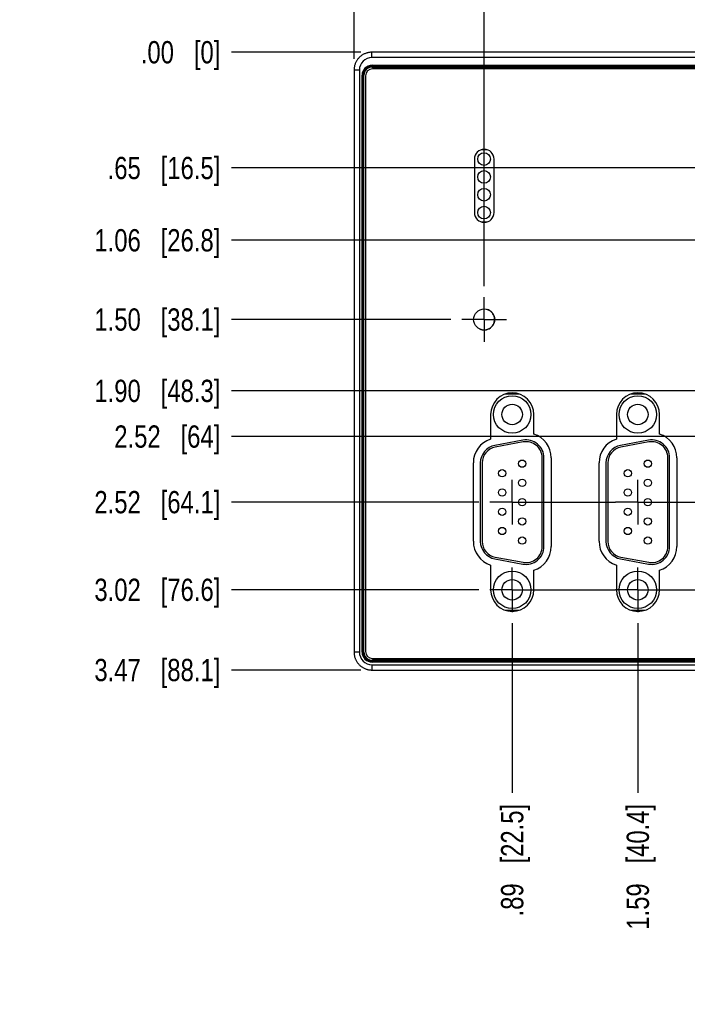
# Model space of a CAD drawing. Header units: inches. Extents: x 0 to 34, y 0 to 22.
# Tile 16 of 118: x 3.8 to 7.6, y 12.5 to 18. Entities that reach past the tile are written whole.
import ezdxf

# ---------------------------------------------------------------- set-up
doc = ezdxf.new("R2010")
doc.units = ezdxf.units.IN
doc.header["$LTSCALE"] = 1.87
doc.header["$MEASUREMENT"] = 0
doc.linetypes.add('CENTER', pattern=[0.6, 0.375, -0.075, 0.075, -0.075])
doc.layers.get('0').update_dxf_attribs({"linetype": 'CONTINUOUS'})
doc.layers.add('02___PRT_ALL_AXES', color=7, linetype='CONTINUOUS')
doc.layers.add('DIMENSIONS', color=7, linetype='CONTINUOUS')
doc.styles.get("Standard").update_dxf_attribs({"font": 'txt', "width": 0.8})
doc.dimstyles.new('DIMSTYLE_1', dxfattribs={"dimtxt": 0.125, "dimasz": 0.18, "dimexe": 0.18, "dimexo": 0.0625, "dimgap": 0.09, "dimtad": 0, "dimtih": 1, "dimtoh": 1, "dimzin": 4, "dimdsep": 46, "dimtxsty": 'STANDARD', "dimblk": '_FILLED', "dimblk1": '_FILLED', "dimblk2": '_FILLED', "dimcen": 0.09, "dimadec": 0, "dimazin": 0, "dimtp": 0.01, "dimtm": 0.01, "dimtfac": 1, "dimtofl": 0, "dimtmove": 0, "dimatfit": 3, "dimldrblk": '_FILLED', "dimfxl": 1, "dimtolj": 1, "dimtzin": 4, "dimarcsym": 0})
doc.dimstyles.new('DIMSTYLE_2', dxfattribs={"dimtxt": 0.125, "dimasz": 0.18, "dimexe": 0.18, "dimexo": 0.0625, "dimgap": 0.09, "dimtad": 0, "dimtih": 1, "dimtoh": 1, "dimzin": 4, "dimdsep": 46, "dimtxsty": 'STANDARD', "dimblk": '_FILLED', "dimblk1": '_FILLED', "dimblk2": '_FILLED', "dimcen": 0.09, "dimadec": 0, "dimazin": 0, "dimtp": 0.02, "dimtm": 0.02, "dimtfac": 1, "dimtofl": 0, "dimtmove": 0, "dimatfit": 3, "dimldrblk": '_FILLED', "dimfxl": 1, "dimtolj": 1, "dimtzin": 4, "dimarcsym": 0})

# ---------------------------------------------------------------- blocks, each defined once
blk = doc.blocks.new('*D0')
at = {"layer": 'DIMENSIONS', "color": 2, "linetype": 'CONTINUOUS'}
blk.add_line((7.8074, 17.213), (5.0116, 17.213), dxfattribs=at)
at = {"layer": 'DIMENSIONS', "color": 2, "linetype": 'CONTINUOUS', "insert": (4.9491, 17.2755), "char_height": 0.125, "width": 1.025, "attachment_point": 3, "line_spacing_factor": 0.9}
blk.add_mtext('.65{\\Ftxt.shx;\\W1.000000;\\H0.125000; }[16.5]', dxfattribs=at)
blk = doc.blocks.new('_FILLED')
at = {"color": 0, "linetype": 'BYBLOCK'}
blk.add_solid([(0, 0), (-1, 0.174), (-1, -0.174)], dxfattribs=at)
blk = doc.blocks.new('*D1')
at = {"layer": 'DIMENSIONS', "color": 2, "linetype": 'CONTINUOUS'}
blk.add_line((5.7365, 17.8626), (5.0116, 17.8626), dxfattribs=at)
at = {"layer": 'DIMENSIONS', "color": 2, "linetype": 'CONTINUOUS', "insert": (4.9491, 17.9251), "char_height": 0.125, "width": 0.725, "attachment_point": 3, "line_spacing_factor": 0.9}
blk.add_mtext('.00{\\Ftxt.shx;\\W1.000000;\\H0.125000; }[0]', dxfattribs=at)
blk = doc.blocks.new('*D2')
at = {"layer": 'DIMENSIONS', "color": 2, "linetype": 'CONTINUOUS'}
blk.add_line((6.2411, 16.3626), (5.0116, 16.3626), dxfattribs=at)
at = {"layer": 'DIMENSIONS', "color": 2, "linetype": 'CONTINUOUS', "insert": (4.9491, 16.4251), "char_height": 0.125, "width": 1.125, "attachment_point": 3, "line_spacing_factor": 0.9}
blk.add_mtext('1.50{\\Ftxt.shx;\\W1.000000;\\H0.125000; }[38.1]', dxfattribs=at)
blk = doc.blocks.new('*D3')
at = {"layer": 'DIMENSIONS', "color": 2, "linetype": 'CONTINUOUS'}
blk.add_line((6.3979, 15.3377), (5.0116, 15.3377), dxfattribs=at)
at = {"layer": 'DIMENSIONS', "color": 2, "linetype": 'CONTINUOUS', "insert": (4.9491, 15.4002), "char_height": 0.125, "width": 1.125, "attachment_point": 3, "line_spacing_factor": 0.9}
blk.add_mtext('2.52{\\Ftxt.shx;\\W1.000000;\\H0.125000; }[64.1]', dxfattribs=at)
blk = doc.blocks.new('*D4')
at = {"layer": 'DIMENSIONS', "color": 2, "linetype": 'CONTINUOUS'}
blk.add_line((6.3979, 14.8457), (5.0116, 14.8457), dxfattribs=at)
at = {"layer": 'DIMENSIONS', "color": 2, "linetype": 'CONTINUOUS', "insert": (4.9491, 14.9082), "char_height": 0.125, "width": 1.125, "attachment_point": 3, "line_spacing_factor": 0.9}
blk.add_mtext('3.02{\\Ftxt.shx;\\W1.000000;\\H0.125000; }[76.6]', dxfattribs=at)
blk = doc.blocks.new('*D5')
at = {"layer": 'DIMENSIONS', "color": 2, "linetype": 'CONTINUOUS'}
blk.add_line((8.9113, 16.8073), (5.0116, 16.8073), dxfattribs=at)
at = {"layer": 'DIMENSIONS', "color": 2, "linetype": 'CONTINUOUS', "insert": (4.9491, 16.8698), "char_height": 0.125, "width": 1.125, "attachment_point": 3, "line_spacing_factor": 0.9}
blk.add_mtext('1.06{\\Ftxt.shx;\\W1.000000;\\H0.125000; }[26.8]', dxfattribs=at)
blk = doc.blocks.new('*D6')
at = {"layer": 'DIMENSIONS', "color": 2, "linetype": 'CONTINUOUS'}
blk.add_line((8.9113, 15.9621), (5.0116, 15.9621), dxfattribs=at)
at = {"layer": 'DIMENSIONS', "color": 2, "linetype": 'CONTINUOUS', "insert": (4.9491, 16.0246), "char_height": 0.125, "width": 1.125, "attachment_point": 3, "line_spacing_factor": 0.9}
blk.add_mtext('1.90{\\Ftxt.shx;\\W1.000000;\\H0.125000; }[48.3]', dxfattribs=at)
blk = doc.blocks.new('*D7')
at = {"layer": 'DIMENSIONS', "color": 2, "linetype": 'CONTINUOUS'}
for p, q in [((8.2296, 15.7058), (5.0116, 15.7058)), ((8.5444, 15.3418), (8.2296, 15.7058)), ((9.0361, 15.3418), (8.5444, 15.3418))]:
    blk.add_line(p, q, dxfattribs=at)
at = {"layer": 'DIMENSIONS', "color": 2, "linetype": 'CONTINUOUS', "insert": (4.9491, 15.7683), "char_height": 0.125, "width": 0.925, "attachment_point": 3, "line_spacing_factor": 0.9}
blk.add_mtext('2.52{\\Ftxt.shx;\\W1.000000;\\H0.125000; }[64]', dxfattribs=at)
blk = doc.blocks.new('*D8')
at = {"layer": 'DIMENSIONS', "color": 2, "linetype": 'CONTINUOUS'}
blk.add_line((6.4287, 16.5501), (6.4287, 18.551), dxfattribs=at)
at = {"layer": 'DIMENSIONS', "color": 2, "linetype": 'CONTINUOUS', "insert": (6.3662, 18.6135), "char_height": 0.125, "width": 1.025, "attachment_point": 1, "rotation": 90, "line_spacing_factor": 0.9}
blk.add_mtext('.73{\\Ftxt.shx;\\W1.000000;\\H0.125000; }[18.5]', dxfattribs=at)
blk = doc.blocks.new('*D9')
at = {"layer": 'DIMENSIONS', "color": 2, "linetype": 'CONTINUOUS'}
blk.add_line((5.6991, 17.8251), (5.6991, 18.551), dxfattribs=at)
at = {"layer": 'DIMENSIONS', "color": 2, "linetype": 'CONTINUOUS', "insert": (5.6366, 18.6135), "char_height": 0.125, "width": 0.725, "attachment_point": 1, "rotation": 90, "line_spacing_factor": 0.9}
blk.add_mtext('.00{\\Ftxt.shx;\\W1.000000;\\H0.125000; }[0]', dxfattribs=at)
blk = doc.blocks.new('*D10')
at = {"layer": 'DIMENSIONS', "color": 2, "linetype": 'CONTINUOUS'}
blk.add_line((7.995, 17.4005), (7.995, 18.551), dxfattribs=at)
at = {"layer": 'DIMENSIONS', "color": 2, "linetype": 'CONTINUOUS', "insert": (7.9325, 18.6135), "char_height": 0.125, "width": 1.125, "attachment_point": 1, "rotation": 90, "line_spacing_factor": 0.9}
blk.add_mtext('2.30{\\Ftxt.shx;\\W1.000000;\\H0.125000; }[58.3]', dxfattribs=at)
blk = doc.blocks.new('*D11')
at = {"layer": 'DIMENSIONS', "color": 2, "linetype": 'CONTINUOUS'}
blk.add_line((9.0989, 16.9949), (9.0989, 18.551), dxfattribs=at)
at = {"layer": 'DIMENSIONS', "color": 2, "linetype": 'CONTINUOUS', "insert": (9.0364, 18.6135), "char_height": 0.125, "width": 1.125, "attachment_point": 1, "rotation": 90, "line_spacing_factor": 0.9}
blk.add_mtext('3.40{\\Ftxt.shx;\\W1.000000;\\H0.125000; }[86.4]', dxfattribs=at)
blk = doc.blocks.new('*D12')
at = {"layer": 'DIMENSIONS', "color": 2, "linetype": 'CONTINUOUS'}
blk.add_line((10.83, 16.2021), (10.83, 18.551), dxfattribs=at)
at = {"layer": 'DIMENSIONS', "color": 2, "linetype": 'CONTINUOUS', "insert": (10.7675, 18.6135), "char_height": 0.125, "width": 1.225, "attachment_point": 1, "rotation": 90, "line_spacing_factor": 0.9}
blk.add_mtext('5.13{\\Ftxt.shx;\\W1.000000;\\H0.125000; }[130.3]', dxfattribs=at)
blk = doc.blocks.new('*D13')
at = {"layer": 'DIMENSIONS', "color": 2, "linetype": 'CONTINUOUS'}
blk.add_line((12.69, 16.2021), (12.69, 18.551), dxfattribs=at)
at = {"layer": 'DIMENSIONS', "color": 2, "linetype": 'CONTINUOUS', "insert": (12.6275, 18.6135), "char_height": 0.125, "width": 1.225, "attachment_point": 1, "rotation": 90, "line_spacing_factor": 0.9}
blk.add_mtext('6.99{\\Ftxt.shx;\\W1.000000;\\H0.125000; }[177.6]', dxfattribs=at)
blk = doc.blocks.new('*D14')
at = {"layer": 'DIMENSIONS', "color": 2, "linetype": 'CONTINUOUS'}
blk.add_line((16.41, 16.2021), (16.41, 18.551), dxfattribs=at)
at = {"layer": 'DIMENSIONS', "color": 2, "linetype": 'CONTINUOUS', "insert": (16.3475, 18.6135), "char_height": 0.125, "width": 1.325, "attachment_point": 1, "rotation": 90, "line_spacing_factor": 0.9}
blk.add_mtext('10.71{\\Ftxt.shx;\\W1.000000;\\H0.125000; }[272.1]', dxfattribs=at)
blk = doc.blocks.new('*D15')
at = {"layer": 'DIMENSIONS', "color": 2, "linetype": 'CONTINUOUS'}
blk.add_line((6.5855, 14.6581), (6.5855, 13.707), dxfattribs=at)
at = {"layer": 'DIMENSIONS', "color": 2, "linetype": 'CONTINUOUS', "insert": (6.523, 13.6445), "char_height": 0.125, "width": 1.025, "attachment_point": 3, "rotation": 90, "line_spacing_factor": 0.9}
blk.add_mtext('.89{\\Ftxt.shx;\\W1.000000;\\H0.125000; }[22.5]', dxfattribs=at)
blk = doc.blocks.new('*D16')
at = {"layer": 'DIMENSIONS', "color": 2, "linetype": 'CONTINUOUS'}
blk.add_line((7.2902, 14.6581), (7.2902, 13.707), dxfattribs=at)
at = {"layer": 'DIMENSIONS', "color": 2, "linetype": 'CONTINUOUS', "insert": (7.2277, 13.6445), "char_height": 0.125, "width": 1.125, "attachment_point": 3, "rotation": 90, "line_spacing_factor": 0.9}
blk.add_mtext('1.59{\\Ftxt.shx;\\W1.000000;\\H0.125000; }[40.4]', dxfattribs=at)
blk = doc.blocks.new('*D17')
at = {"layer": 'DIMENSIONS', "color": 2, "linetype": 'CONTINUOUS'}
blk.add_line((7.995, 14.6581), (7.995, 13.707), dxfattribs=at)
at = {"layer": 'DIMENSIONS', "color": 2, "linetype": 'CONTINUOUS', "insert": (7.9325, 13.6445), "char_height": 0.125, "width": 1.125, "attachment_point": 3, "rotation": 90, "line_spacing_factor": 0.9}
blk.add_mtext('2.30{\\Ftxt.shx;\\W1.000000;\\H0.125000; }[58.3]', dxfattribs=at)
blk = doc.blocks.new('*D18')
at = {"layer": 'DIMENSIONS', "color": 2, "linetype": 'CONTINUOUS'}
blk.add_line((9.2237, 15.1542), (9.2237, 13.707), dxfattribs=at)
at = {"layer": 'DIMENSIONS', "color": 2, "linetype": 'CONTINUOUS', "insert": (9.1612, 13.6445), "char_height": 0.125, "width": 1.125, "attachment_point": 3, "rotation": 90, "line_spacing_factor": 0.9}
blk.add_mtext('3.52{\\Ftxt.shx;\\W1.000000;\\H0.125000; }[89.5]', dxfattribs=at)
blk = doc.blocks.new('*D29')
at = {"layer": 'DIMENSIONS', "color": 2, "linetype": 'CONTINUOUS'}
blk.add_line((5.7365, 14.3955), (5.0116, 14.3955), dxfattribs=at)
at = {"layer": 'DIMENSIONS', "color": 2, "linetype": 'CONTINUOUS', "insert": (4.9491, 14.458), "char_height": 0.125, "width": 1.125, "attachment_point": 3, "line_spacing_factor": 0.9}
blk.add_mtext('3.47{\\Ftxt.shx;\\W1.000000;\\H0.125000; }[88.1]', dxfattribs=at)

msp = doc.modelspace()

# ---------------------------------------------------------------- linework, layer by layer
at = {"color": 7, "linetype": 'CONTINUOUS'}
for p, q in [((5.799, 17.8326), (5.799, 17.8626)), ((8.4292, 17.8626), (5.799, 17.8626)), ((8.4259, 17.8326), (5.799, 17.8326)), ((5.699, 17.7626), (5.699, 14.4955)), ((5.729, 17.7626), (5.699, 17.7626)), ((5.729, 17.7626), (5.729, 14.4955)), ((5.7999, 17.779), (5.7999, 17.7892)), ((5.7999, 17.7892), (8.3367, 17.7892)), ((5.7999, 17.7843), (8.3367, 17.7843)), ((5.7999, 17.7839), (8.3367, 17.7839)), ((5.7999, 17.779), (8.3367, 17.779)), ((8.3335, 17.7694), (5.8031, 17.7694)), ((5.7439, 14.4963), (5.7439, 17.7332)), ((5.7439, 17.7332), (5.7541, 17.7332)), ((5.7488, 14.4963), (5.7488, 17.7332)), ((5.7492, 14.4963), (5.7492, 17.7332)), ((5.7541, 14.4963), (5.7541, 17.7332)), ((5.7637, 17.73), (5.7637, 14.4995)), ((6.4453, 17.3154), (6.412, 17.3154)), ((6.3735, 17.2628), (6.3735, 16.9628)), ((6.4838, 16.9628), (6.4838, 17.2628)), ((6.4121, 16.9103), (6.4452, 16.9103)), ((6.6257, 15.9442), (6.5466, 15.9442)), ((7.3304, 15.9442), (7.2513, 15.9442)), ((6.465, 15.8297), (6.465, 15.6908)), ((6.7072, 15.72), (6.7072, 15.8297)), ((7.1698, 15.8297), (7.1698, 15.6908)), ((7.412, 15.72), (7.412, 15.8297)), ((6.6457, 15.6852), (6.4887, 15.656)), ((6.6475, 15.6754), (6.4905, 15.6461)), ((7.3504, 15.6852), (7.1934, 15.656)), ((7.3523, 15.6754), (7.1953, 15.6461)), ((6.754, 15.0885), (6.754, 15.5869)), ((6.764, 15.0885), (6.764, 15.5869)), ((6.8044, 15.5869), (6.8044, 15.0885)), ((7.4587, 15.0885), (7.4587, 15.5869)), ((7.4687, 15.0885), (7.4687, 15.5869)), ((7.5091, 15.5869), (7.5091, 15.0885)), ((6.3679, 15.1178), (6.3679, 15.5577)), ((6.407, 15.5577), (6.407, 15.1177)), ((6.417, 15.5577), (6.417, 15.1177)), ((7.0726, 15.1178), (7.0726, 15.5577)), ((7.1117, 15.5577), (7.1117, 15.1177)), ((7.1217, 15.5577), (7.1217, 15.1177)), ((6.465, 14.9847), (6.465, 14.8457)), ((6.4887, 15.0194), (6.6457, 14.9902)), ((6.4905, 15.0293), (6.6475, 15)), ((7.1698, 14.9847), (7.1698, 14.8457)), ((7.1934, 15.0194), (7.3504, 14.9902)), ((7.1953, 15.0293), (7.3523, 15)), ((6.7072, 14.8457), (6.7072, 14.9555)), ((7.412, 14.8457), (7.412, 14.9555)), ((6.5467, 14.7312), (6.6255, 14.7312)), ((7.2515, 14.7312), (7.3302, 14.7312)), ((5.729, 14.4955), (5.699, 14.4955)), ((5.7439, 14.4963), (5.7541, 14.4963)), ((5.799, 14.4255), (5.799, 14.3955)), ((5.799, 14.4255), (8.4259, 14.4255)), ((5.7999, 14.4403), (5.7999, 14.4505)), ((8.3367, 14.4505), (5.7999, 14.4505)), ((8.3367, 14.4456), (5.7999, 14.4456)), ((8.3367, 14.4452), (5.7999, 14.4452)), ((8.3367, 14.4403), (5.7999, 14.4403)), ((5.8031, 14.4602), (8.3335, 14.4602)), ((5.799, 14.3955), (8.4327, 14.3955))]:
    msp.add_line(p, q, dxfattribs=at)
for points in [[(5.799, 17.8626), (5.7955, 17.8625), (5.7918, 17.8623), (5.7881, 17.862), (5.7843, 17.8615), (5.7806, 17.8609), (5.777, 17.8601), (5.7733, 17.8592), (5.7697, 17.8582), (5.7661, 17.857), (5.7626, 17.8557), (5.7592, 17.8543), (5.7558, 17.8527), (5.7524, 17.8511), (5.7491, 17.8492), (5.7459, 17.8473), (5.7428, 17.8453), (5.7397, 17.8431), (5.7367, 17.8408), (5.7338, 17.8384), (5.731, 17.8359), (5.7283, 17.8333), (5.7257, 17.8306), (5.7232, 17.8278), (5.7208, 17.8249), (5.7186, 17.822), (5.7164, 17.8189), (5.7143, 17.8158), (5.7124, 17.8125), (5.7106, 17.8093), (5.7089, 17.8059), (5.7073, 17.8025), (5.7059, 17.799), (5.7046, 17.7955), (5.7034, 17.7919), (5.7024, 17.7883), (5.7015, 17.7847), (5.7008, 17.781), (5.7001, 17.7773), (5.6997, 17.7736), (5.6993, 17.7699), (5.6991, 17.7661), (5.699, 17.7626)], [(5.699, 14.4955), (5.6991, 14.492), (5.6993, 14.4882), (5.6997, 14.4845), (5.7001, 14.4808), (5.7008, 14.4771), (5.7015, 14.4734), (5.7024, 14.4697), (5.7034, 14.4661), (5.7046, 14.4626), (5.7059, 14.4591), (5.7073, 14.4556), (5.7089, 14.4522), (5.7106, 14.4488), (5.7124, 14.4455), (5.7143, 14.4423), (5.7164, 14.4392), (5.7186, 14.4361), (5.7208, 14.4332), (5.7232, 14.4303), (5.7257, 14.4275), (5.7283, 14.4248), (5.731, 14.4222), (5.7338, 14.4197), (5.7367, 14.4173), (5.7397, 14.415), (5.7427, 14.4128), (5.7459, 14.4108), (5.7491, 14.4088), (5.7524, 14.407), (5.7557, 14.4053), (5.7591, 14.4038), (5.7626, 14.4023), (5.7661, 14.401), (5.7697, 14.3999), (5.7733, 14.3988), (5.7769, 14.3979), (5.7806, 14.3972), (5.7843, 14.3966), (5.788, 14.3961), (5.7918, 14.3957), (5.7955, 14.3955), (5.799, 14.3955)]]:
    msp.add_lwpolyline(points, dxfattribs=at)
for centre, radius in [((6.428, 17.2628), 0.0354), ((6.428, 17.1628), 0.0354), ((6.428, 17.0628), 0.0354), ((6.428, 16.9628), 0.0354), ((6.4287, 16.3626), 0.0591), ((6.5855, 15.8297), 0.105), ((7.2902, 15.8297), 0.105), ((6.5855, 15.8297), 0.0576), ((7.2902, 15.8297), 0.0576), ((6.6415, 15.5537), 0.0204), ((7.3462, 15.5537), 0.0204), ((6.5295, 15.4997), 0.0204), ((7.2342, 15.4997), 0.0204), ((6.6415, 15.4457), 0.0204), ((7.3462, 15.4457), 0.0204), ((6.5295, 15.3917), 0.0204), ((7.2342, 15.3917), 0.0204), ((6.6415, 15.3377), 0.0204), ((7.3462, 15.3377), 0.0204), ((6.5295, 15.2837), 0.0204), ((7.2342, 15.2837), 0.0204), ((6.5295, 15.1757), 0.0204), ((6.6415, 15.2297), 0.0204), ((7.2342, 15.1757), 0.0204), ((7.3462, 15.2297), 0.0204), ((6.6415, 15.1217), 0.0204), ((7.3462, 15.1217), 0.0204), ((6.5855, 14.8457), 0.105), ((7.2902, 14.8457), 0.105), ((6.5855, 14.8457), 0.0576), ((7.2902, 14.8457), 0.0576)]:
    msp.add_circle(centre, radius, dxfattribs=at)
for centre, radius, start, end in [((5.799, 17.7626), 0.07, 89.9966, 180.0034), ((5.7999, 17.7332), 0.056, 90, 180), ((5.7999, 17.7332), 0.0511, 90, 180), ((5.7999, 17.7332), 0.0508, 90, 180), ((5.7999, 17.7332), 0.0458, 90, 180), ((5.8031, 17.73), 0.0394, 90, 180), ((6.4287, 17.2628), 0.0551, 0, 180), ((6.4287, 16.9628), 0.0551, 180, 360), ((6.428, 16.3628), 0.059, 243.9316, 72.3479), ((6.5861, 15.8297), 0.1211, 0, 180), ((7.2909, 15.8297), 0.1211, 0, 180), ((6.6646, 15.5869), 0.1397, 0, 72.2494), ((7.3694, 15.5869), 0.1397, 0, 72.2494), ((6.5076, 15.5577), 0.1397, 107.7506, 180), ((6.507, 15.5577), 0.1, 100.5475, 180), ((6.507, 15.5577), 0.09, 100.5475, 180), ((6.664, 15.5869), 0.1, 0, 100.5475), ((6.664, 15.5869), 0.09, 0, 100.5475), ((7.2124, 15.5577), 0.1397, 107.7506, 180), ((7.2117, 15.5577), 0.1, 100.5475, 180), ((7.2117, 15.5577), 0.09, 100.5475, 180), ((7.3687, 15.5869), 0.1, 0, 100.5475), ((7.3687, 15.5869), 0.09, 0, 100.5475), ((6.5076, 15.1178), 0.1397, 180, 252.2494), ((6.507, 15.1177), 0.1, 180, 259.4525), ((6.507, 15.1177), 0.09, 180, 259.4525), ((6.664, 15.0885), 0.1, 259.4525, 360), ((6.664, 15.0885), 0.09, 259.4525, 360), ((6.6646, 15.0885), 0.1397, 287.7506, 360), ((7.2124, 15.1178), 0.1397, 180, 252.2494), ((7.2117, 15.1177), 0.1, 180, 259.4525), ((7.2117, 15.1177), 0.09, 180, 259.4525), ((7.3687, 15.0885), 0.1, 259.4525, 360), ((7.3687, 15.0885), 0.09, 259.4525, 360), ((7.3694, 15.0885), 0.1397, 287.7506, 360), ((6.5861, 14.8457), 0.1211, 180, 360), ((7.2909, 14.8457), 0.1211, 180, 360), ((5.799, 14.4955), 0.07, 179.9966, 270.0034), ((5.7999, 14.4963), 0.056, 180, 270), ((5.7999, 14.4963), 0.0511, 180, 270), ((5.7999, 14.4963), 0.0508, 180, 270), ((5.7999, 14.4963), 0.0458, 180, 270), ((5.8031, 14.4995), 0.0394, 180, 270)]:
    msp.add_arc(centre, radius, start, end, dxfattribs=at)
at = {"layer": '02___PRT_ALL_AXES', "color": 7, "linetype": 'CENTER'}
for p, q in [((6.4287, 16.3626), (6.4287, 16.4876)), ((6.4287, 16.3626), (6.3036, 16.3626)), ((6.4287, 16.3626), (6.4287, 16.2376)), ((6.4287, 16.3626), (6.5537, 16.3626)), ((6.5855, 15.3377), (6.5855, 15.4628)), ((7.2902, 15.3377), (7.2902, 15.4628)), ((6.5855, 15.3377), (6.4604, 15.3377)), ((6.5855, 15.3377), (6.5855, 15.2126)), ((6.5855, 15.3377), (7.1651, 15.3377)), ((7.2902, 15.3377), (7.1651, 15.3377)), ((7.2902, 15.3377), (7.2902, 15.2126)), ((7.2902, 15.3377), (7.8699, 15.3377)), ((6.5855, 14.8457), (6.5855, 14.9708)), ((7.2902, 14.8457), (7.2902, 14.9708)), ((6.5855, 14.8457), (6.4604, 14.8457)), ((6.5855, 14.8457), (6.5855, 14.7206)), ((6.5855, 14.8457), (7.1651, 14.8457)), ((7.2902, 14.8457), (7.1651, 14.8457)), ((7.2902, 14.8457), (7.2902, 14.7206)), ((7.2902, 14.8457), (7.8699, 14.8457))]:
    msp.add_line(p, q, dxfattribs=at)

# ---------------------------------------------------------------- dimensions: what is measured, and where the dimension line sits
at = {"layer": 'DIMENSIONS', "color": 2, "linetype": 'CONTINUOUS'}
for feature_location, offset, dtype, origin, dimstyle, picture, middle in [((16.41, 16.2021), (0, 2.3489), 1, (5.6991, 16.1396), 'DIMSTYLE_1', '*D14', (16.41, 19.276)), ((10.83, 16.2021), (0, 2.3489), 1, (5.6991, 16.1396), 'DIMSTYLE_1', '*D12', (10.83, 19.226)), ((12.69, 16.2021), (0, 2.3489), 1, (5.6991, 16.1396), 'DIMSTYLE_1', '*D13', (12.69, 19.226)), ((7.995, 17.4005), (0, 1.1505), 1, (5.6991, 17.338), 'DIMSTYLE_1', '*D10', (7.995, 19.176)), ((9.0989, 16.9949), (0, 1.5561), 1, (5.6991, 16.9324), 'DIMSTYLE_1', '*D11', (9.0989, 19.176)), ((6.4287, 16.5501), (0, 2.0009), 1, (5.6991, 17.7626), 'DIMSTYLE_1', '*D8', (6.4287, 19.126)), ((5.6990515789, 17.8251028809), (0, 0.7259300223), 1, (5.6990515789, 17.7626028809), 'DIMSTYLE_1', '*D9', (5.6990515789, 18.9760329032)), ((5.7365363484, 17.8625876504), (-0.7249847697, 0), 0, (5.7990363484, 17.8625876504), 'DIMSTYLE_1', '*D1', (4.3865515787, 17.8625876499)), ((6.2411, 16.3626), (-1.2296, 0), 0, (6.3036, 17.8626), 'DIMSTYLE_1', '*D2', (4.1366, 16.3626)), ((6.3979, 15.3377), (-1.3864, 0), 0, (6.4604, 17.8626), 'DIMSTYLE_1', '*D3', (4.1366, 15.3377)), ((6.3979, 14.8457), (-1.3864, 0), 0, (6.4604, 17.8626), 'DIMSTYLE_1', '*D4', (4.1366, 14.8457)), ((8.9113, 16.8073), (-3.8998, 0), 0, (8.9738, 17.8626), 'DIMSTYLE_1', '*D5', (4.1366, 16.8073)), ((8.9113, 15.9621), (-3.8998, 0), 0, (8.9738, 17.8626), 'DIMSTYLE_1', '*D6', (4.1366, 15.9621)), ((5.7365, 14.3955), (-0.725, 0), 0, (5.799, 17.8626), 'DIMSTYLE_2', '*D29', (4.1366, 14.3955)), ((7.8074, 17.213), (-2.7959, 0), 0, (5.799, 17.8626), 'DIMSTYLE_1', '*D0', (4.2366, 17.213)), ((9.0361, 15.3418), (-4.0246, 0.364), 0, (9.0986, 17.8626), 'DIMSTYLE_1', '*D7', (4.2366, 15.7058)), ((9.2237, 15.1542), (0, -1.4472), 1, (5.6991, 15.2167), 'DIMSTYLE_1', '*D18', (9.3357, 12.8585)), ((6.5855, 14.6581), (0, -0.9511), 1, (5.6991, 14.7206), 'DIMSTYLE_1', '*D15', (6.6975, 12.9532)), ((7.2902, 14.6581), (0, -0.9511), 1, (5.6991, 14.7206), 'DIMSTYLE_1', '*D16', (7.4023, 12.8585)), ((7.995, 14.6581), (0, -0.9511), 1, (5.6991, 14.7206), 'DIMSTYLE_1', '*D17', (8.107, 12.8585))]:
    dim = msp.add_ordinate_dim(feature_location=feature_location, offset=offset, dtype=dtype, origin=origin, dimstyle=dimstyle, dxfattribs=at)
    dim.commit()
    dim.dimension.update_dxf_attribs({"geometry": picture, "text_midpoint": middle})

doc.saveas('drawing.dxf')
